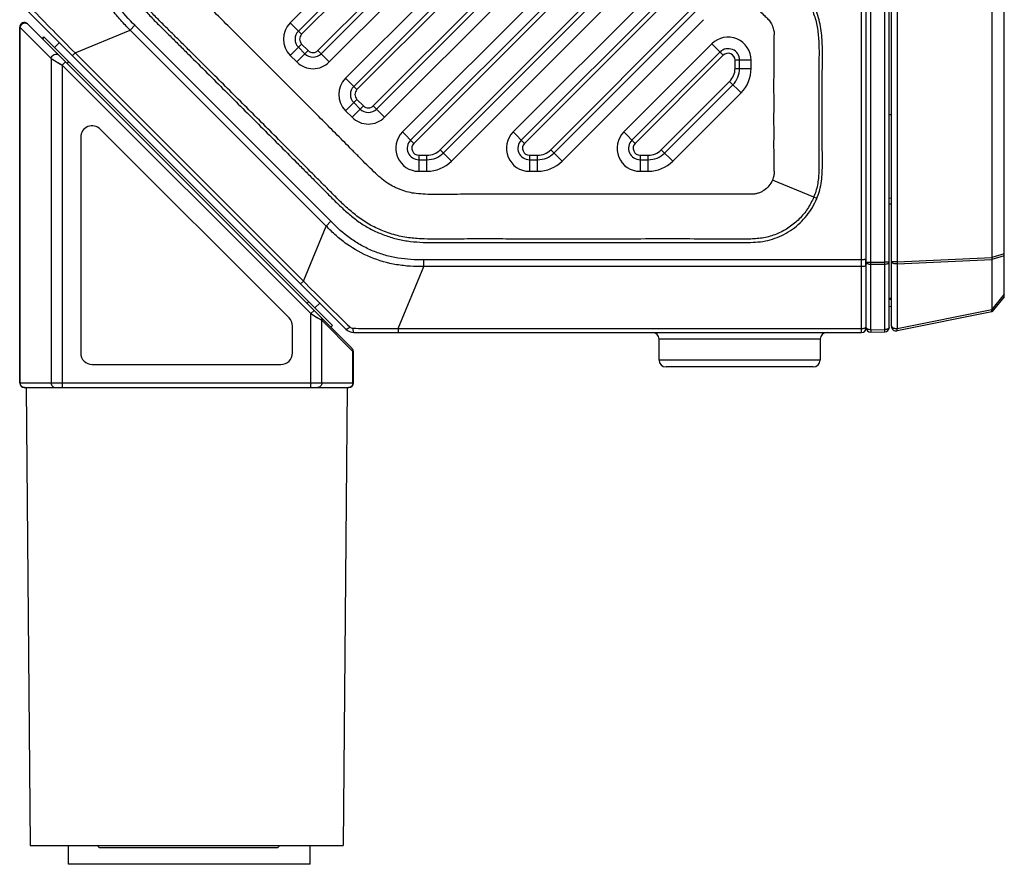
# Model space of a CAD drawing. Header units: millimetres. Extents: x 16 to 357, y 137 to 375.
# Tile 8 of 15: x 163 to 206, y 269 to 306. Entities that reach past the tile are written whole.
import ezdxf

# ---------------------------------------------------------------- set-up
doc = ezdxf.new("R2010")
doc.units = ezdxf.units.MM
doc.header["$LTSCALE"] = 16.335
doc.layers.add('00_COMPONENTS', color=7, linetype='CONTINUOUS')

msp = doc.modelspace()

# ---------------------------------------------------------------- linework, layer by layer
at = {"layer": '00_COMPONENTS', "color": 7}
for p, q in [((205.744, 294.101), (205.744, 348.001)), ((205.204, 346.294), (205.204, 295.808)), ((175.071, 305.645), (188.39, 318.965)), ((176.061, 304.655), (188.951, 317.546)), ((177.475, 303.24), (188.39, 314.157)), ((178.465, 302.251), (188.951, 312.738)), ((179.947, 300.904), (189.049, 310.007)), ((181.366, 300.344), (189.975, 308.954)), ((184.755, 300.904), (191.33, 307.48)), ((200.744, 292.772), (200.744, 307.137)), ((200.844, 292.815), (200.844, 307.137)), ((163.29, 306.536), (177.128, 292.697)), ((186.174, 300.344), (192.32, 306.49)), ((199.744, 292.751), (199.744, 306.723)), ((177.403, 291.858), (163.303, 305.958)), ((162.961, 290.358), (162.961, 305.816)), ((163.946, 305.314), (164.015, 305.387)), ((176.554, 292.847), (164.015, 305.387)), ((164.474, 304.928), (164.686, 305.14)), ((175.354, 304.655), (175.071, 304.938)), ((189.563, 300.904), (193.39, 304.732)), ((165.087, 304.314), (165.019, 304.243)), ((194.244, 304.019), (194.244, 304.378)), ((193.951, 303.312), (190.983, 300.344)), ((177.758, 302.251), (177.475, 302.533)), ((200.844, 302.007), (200.744, 302.006)), ((174.665, 293.181), (166.465, 301.381)), ((165.611, 301.028), (165.611, 291.658)), ((180.301, 300.051), (180.659, 300.051)), ((185.109, 300.051), (185.467, 300.051)), ((189.917, 300.051), (190.275, 300.051)), ((200.844, 298.121), (200.744, 298.121)), ((205.204, 295.72), (205.204, 293.552)), ((200.844, 294.021), (200.744, 294.021)), ((205.744, 294.101), (205.204, 293.443)), ((175.445, 293.815), (175.517, 293.885)), ((175.787, 293.614), (176, 293.826)), ((200.744, 293.673), (200.844, 293.687)), ((205.204, 293.443), (201.083, 292.619)), ((174.811, 291.658), (174.811, 292.828)), ((176.554, 292.847), (176.482, 292.779)), ((199.949, 292.664), (199.949, 292.556)), ((177.482, 292.551), (199.544, 292.551)), ((190.744, 291.351), (190.744, 292.251)), ((197.744, 292.251), (197.744, 291.351)), ((199.938, 292.556), (199.949, 292.556)), ((199.949, 292.556), (200.549, 292.572)), ((177.461, 290.358), (177.461, 291.716)), ((166.111, 291.158), (174.311, 291.158)), ((197.444, 291.051), (191.044, 291.051)), ((163.161, 290.158), (177.261, 290.158)), ((163.249, 290.158), (163.423, 270.258)), ((177.197, 290.158), (177.023, 270.258)), ((163.423, 270.258), (177.023, 270.258)), ((164.223, 270.258), (164.223, 270.245)), ((166.336, 270.245), (164.223, 270.245)), ((165.077, 269.445), (165.077, 270.245)), ((166.423, 270.158), (166.323, 270.258)), ((174.169, 270.158), (166.423, 270.158)), ((174.169, 270.158), (174.27, 270.258)), ((176.223, 270.245), (174.257, 270.245)), ((175.577, 269.445), (175.577, 270.245)), ((176.223, 270.258), (176.223, 270.245)), ((175.577, 269.445), (165.077, 269.445))]:
    msp.add_line(p, q, dxfattribs=at)
at = {"layer": '00_COMPONENTS', "color": 4}
for p, q in [((188.036, 319.319), (174.717, 305.998)), ((175.212, 305.503), (188.531, 318.824)), ((188.809, 317.688), (175.919, 304.796)), ((176.414, 304.301), (189.304, 317.193)), ((188.036, 314.51), (177.121, 303.594)), ((177.616, 303.099), (188.531, 314.015)), ((188.809, 312.879), (178.323, 302.392)), ((178.818, 301.897), (189.304, 312.384)), ((188.695, 310.361), (179.594, 301.258)), ((180.089, 300.763), (189.19, 309.866)), ((189.834, 309.095), (181.225, 300.485)), ((181.72, 299.99), (190.329, 308.6)), ((190.976, 307.833), (184.402, 301.258)), ((184.897, 300.763), (191.471, 307.338)), ((200.549, 292.572), (200.549, 307.137)), ((201.083, 307.137), (201.083, 295.613)), ((192.179, 306.631), (186.033, 300.485)), ((199.544, 292.551), (199.544, 306.723)), ((199.949, 292.664), (199.949, 306.723)), ((174.717, 305.998), (175.212, 305.503)), ((186.528, 299.99), (192.674, 306.136)), ((162.982, 305.803), (162.961, 305.816)), ((162.982, 290.358), (162.982, 305.803)), ((164.332, 304.453), (162.982, 305.803)), ((165.367, 304.694), (167.763, 305.686)), ((167.763, 305.686), (167.97, 305.893)), ((176.279, 297.17), (167.763, 305.686)), ((176.485, 297.377), (167.97, 305.893)), ((163.96, 305.3), (164.029, 305.372)), ((175.212, 305.079), (174.717, 304.584)), ((175.495, 304.796), (175.212, 305.079)), ((193.036, 305.085), (189.21, 301.258)), ((193.531, 304.59), (193.036, 305.085)), ((165.367, 304.694), (165.249, 304.576)), ((165.367, 304.694), (175.286, 294.774)), ((175, 304.301), (175.495, 304.796)), ((175.919, 304.796), (176.414, 304.301)), ((164.332, 304.453), (164.332, 290.358)), ((164.332, 304.453), (164.811, 304.166)), ((164.811, 304.166), (164.953, 304.308)), ((174.717, 304.584), (175, 304.301)), ((189.705, 300.763), (193.531, 304.59)), ((194.044, 304.019), (194.044, 304.378)), ((194.744, 304.378), (194.044, 304.378)), ((194.744, 304.019), (194.744, 304.378)), ((164.811, 304.166), (164.811, 290.158)), ((164.811, 304.166), (175.611, 293.366)), ((194.044, 304.019), (194.744, 304.019)), ((177.121, 303.594), (177.616, 303.099)), ((193.809, 303.454), (190.841, 300.485)), ((194.304, 302.959), (193.809, 303.454)), ((191.336, 299.99), (194.304, 302.959)), ((177.616, 302.675), (177.121, 302.18)), ((177.899, 302.392), (177.616, 302.675)), ((177.121, 302.18), (177.404, 301.897)), ((177.404, 301.897), (177.899, 302.392)), ((178.323, 302.392), (178.818, 301.897)), ((179.594, 301.258), (180.089, 300.763)), ((184.402, 301.258), (184.897, 300.763)), ((189.21, 301.258), (189.705, 300.763)), ((181.225, 300.485), (181.72, 299.99)), ((186.033, 300.485), (186.528, 299.99)), ((190.841, 300.485), (191.336, 299.99)), ((180.301, 300.251), (180.301, 299.551)), ((180.301, 300.251), (180.659, 300.251)), ((180.659, 299.551), (180.659, 300.251)), ((185.109, 300.251), (185.109, 299.551)), ((185.109, 300.251), (185.467, 300.251)), ((185.467, 299.551), (185.467, 300.251)), ((189.917, 300.251), (189.917, 299.551)), ((189.917, 300.251), (190.275, 300.251)), ((190.275, 299.551), (190.275, 300.251)), ((180.301, 299.551), (180.659, 299.551)), ((185.109, 299.551), (185.467, 299.551)), ((189.917, 299.551), (190.275, 299.551)), ((197.461, 298.426), (195.667, 299.167)), ((197.598, 298.37), (197.461, 298.426)), ((200.744, 298.383), (200.844, 298.397)), ((176.279, 297.17), (176.485, 297.377)), ((175.286, 294.774), (176.279, 297.17)), ((180.521, 295.413), (180.521, 295.705)), ((199.544, 295.705), (180.521, 295.705)), ((201.083, 295.613), (205.204, 295.808)), ((201.083, 295.526), (205.204, 295.72)), ((205.744, 295.962), (205.204, 295.806)), ((205.744, 295.877), (205.204, 295.721)), ((179.405, 292.717), (180.521, 295.413)), ((199.544, 295.413), (180.521, 295.413)), ((199.744, 295.598), (200.549, 295.598)), ((199.949, 295.511), (200.549, 295.518)), ((201.083, 295.613), (200.844, 295.613)), ((201.083, 295.526), (201.083, 292.727)), ((175.286, 294.774), (175.169, 294.657)), ((200.744, 293.975), (200.844, 293.989)), ((205.744, 294.206), (205.204, 293.548)), ((175.753, 293.508), (175.611, 293.366)), ((201.083, 292.727), (205.204, 293.552)), ((175.611, 290.158), (175.611, 293.366)), ((175.611, 293.366), (175.907, 293.189)), ((175.736, 293.291), (175.758, 293.278)), ((175.907, 293.189), (176.09, 293.079)), ((176.085, 293.082), (176.09, 293.079)), ((176.09, 290.358), (176.09, 293.079)), ((176.09, 293.079), (177.44, 291.729)), ((177.196, 292.893), (177.3, 292.79)), ((179.405, 292.717), (179.405, 292.551)), ((179.405, 292.717), (199.544, 292.717)), ((199.949, 292.664), (200.549, 292.671)), ((197.744, 292.251), (190.744, 292.251)), ((177.44, 290.358), (177.44, 291.729)), ((177.44, 291.729), (177.461, 291.716)), ((197.744, 291.351), (190.744, 291.351)), ((162.961, 290.358), (177.461, 290.358))]:
    msp.add_line(p, q, dxfattribs=at)
for points in [[(164.643, 304.267), (164.697, 304.235), (164.754, 304.201), (164.811, 304.166)], [(175.82, 293.241), (175.857, 293.219), (175.875, 293.208)], [(175.875, 293.208), (175.922, 293.179), (175.937, 293.171)], [(176.028, 293.116), (176.065, 293.094), (176.078, 293.086)]]:
    msp.add_lwpolyline(points, dxfattribs=at)
at = {"layer": '00_COMPONENTS', "color": 7}
for centre, radius, start, end in [((163.161, 305.816), 0.2, 45, 180), ((175.424, 305.291), 0.5, 135.0028, 225), ((175.707, 305.008), 0.5, 225, 315.0028), ((193.744, 304.378), 0.5, 0, 135.0028), ((193.244, 304.019), 1, 315.0028, 360), ((177.828, 302.887), 0.5, 135.0028, 225), ((178.111, 302.604), 0.5, 225, 315.0028), ((166.111, 301.028), 0.5, 45, 180), ((180.301, 300.551), 0.5, 135.0028, 270), ((185.109, 300.551), 0.5, 135.0028, 270), ((189.917, 300.551), 0.5, 135.0028, 270), ((180.659, 301.051), 1, 270, 315.0028), ((185.467, 301.051), 1, 270, 315.0028), ((190.275, 301.051), 1, 270, 315.0028), ((174.311, 292.828), 0.5, 360, 45), ((177.482, 293.051), 0.5, 224.9996, 270), ((199.544, 292.751), 0.2, 270, 360), ((199.944, 292.756), 0.2, 180, 268.5), ((200.544, 292.772), 0.2, 271.5, 360), ((201.044, 292.815), 0.2, 180, 281.3099), ((190.444, 292.251), 0.3, 0, 90), ((198.044, 292.251), 0.3, 90, 180), ((177.261, 291.716), 0.2, 360, 45), ((166.111, 291.658), 0.5, 180, 270), ((174.311, 291.658), 0.5, 270, 360), ((191.044, 291.351), 0.3, 180, 270), ((197.444, 291.351), 0.3, 270, 360), ((163.161, 290.358), 0.2, 180, 270), ((177.261, 290.358), 0.2, 270, 360)]:
    msp.add_arc(centre, radius, start, end, dxfattribs=at)
at = {"layer": '00_COMPONENTS', "color": 4}
for centre, radius, start, end in [((175.424, 305.291), 1, 135.0001, 224.9995), ((175.424, 305.291), 0.3, 135, 225), ((193.744, 304.378), 1, 359.999, 135.003), ((175.707, 305.008), 0.3, 225.0028, 315.0028), ((193.744, 304.378), 0.3, 0.0033, 135.0036), ((175.707, 305.008), 1, 224.9958, 315.0011), ((193.244, 304.019), 0.8, 315.0029, 360), ((193.244, 304.019), 1.5, 315.0028, 360), ((177.828, 302.887), 1, 135.0001, 224.9995), ((177.828, 302.887), 0.3, 135, 225), ((178.111, 302.604), 0.3, 225.0028, 315.0028), ((178.111, 302.604), 1, 224.9958, 315.0011), ((180.301, 300.551), 1, 135.0029, 270.0002), ((185.109, 300.551), 1, 135.0018, 270.0002), ((189.917, 300.551), 1, 135.0019, 270.0002), ((180.301, 300.551), 0.3, 135.0005, 270.0007), ((185.109, 300.551), 0.3, 135.0005, 270.0007), ((189.917, 300.551), 0.3, 135.0005, 270.0007), ((180.659, 301.051), 0.8, 270, 315.0028), ((185.467, 301.051), 0.8, 270, 315.0028), ((190.275, 301.051), 0.8, 270, 315.0028), ((180.659, 301.051), 1.5, 270.0001, 315), ((185.467, 301.051), 1.5, 270, 315), ((190.275, 301.051), 1.5, 270.0001, 315), ((197.98, 295.586), 1.754, 2.7026, 4.8439), ((198.013, 295.587), 1.721, 359.4599, 2.7042), ((198.046, 295.587), 1.688, 355.0808, 355.7448), ((198.045, 295.587), 1.689, 355.7447, 356.1797), ((198.041, 295.587), 1.693, 356.1807, 358.3659), ((198.032, 295.587), 1.702, 358.3654, 359.4547), ((177.447, 292.94), 0.21, 225.5552, 269.4846), ((177.269, 291.75), 0.171, 33.5896, 44.9584), ((177.249, 291.745), 0.192, 355.2777, 0.5443), ((163.181, 290.353), 0.198, 216.2915, 223.7438), ((177.241, 290.353), 0.198, 316.2562, 323.7085), ((177.231, 290.358), 0.21, 345.6377, 359.9394)]:
    msp.add_arc(centre, radius, start, end, dxfattribs=at)
for points, knots in [([(167.053, 321.051), (167.053, 320.319), (167.053, 319.22), (167.054, 317.756), (167.054, 316.657), (167.055, 315.559), (167.056, 314.46), (167.055, 313.362), (167.053, 312.447), (167.051, 311.714), (167.048, 310.982), (167.038, 310.25), (167.075, 309.518), (167.143, 308.972), (167.259, 308.528), (167.382, 308.183), (167.521, 307.844), (167.685, 307.515), (167.877, 307.204), (168.09, 306.906), (168.385, 306.555), (168.761, 306.155), (169.151, 305.767), (169.541, 305.381), (169.931, 304.994), (170.45, 304.478), (171.099, 303.832), (171.877, 303.056), (172.654, 302.28), (173.43, 301.503), (174.206, 300.726), (174.852, 300.077), (175.368, 299.558), (175.756, 299.168), (176.143, 298.779), (176.528, 298.387), (176.92, 298.002), (177.328, 297.634), (177.762, 297.297), (178.238, 297.019), (178.741, 296.797), (179.175, 296.65), (179.532, 296.566), (179.893, 296.506), (180.35, 296.466), (180.899, 296.451), (181.357, 296.455), (181.723, 296.459), (182.089, 296.461), (182.73, 296.463), (183.645, 296.463), (184.377, 296.461), (184.744, 296.461)], [0, 0, 0, 0, 0.0625, 0.093751, 0.125001, 0.156251, 0.187501, 0.218751, 0.250002, 0.265627, 0.281252, 0.312501, 0.328126, 0.343749, 0.359371, 0.367185, 0.375, 0.390623, 0.398437, 0.406251, 0.421876, 0.437501, 0.453126, 0.468751, 0.484376, 0.500001, 0.531252, 0.562502, 0.593752, 0.625002, 0.656252, 0.687503, 0.703128, 0.718753, 0.734378, 0.750003, 0.765628, 0.781253, 0.796877, 0.812499, 0.828123, 0.843746, 0.85156, 0.859374, 0.874999, 0.890624, 0.906249, 0.914062, 0.921874, 0.9375, 0.96875, 1, 1, 1, 1]), ([(184.744, 296.609), (184.396, 296.609), (183.701, 296.61), (182.833, 296.611), (182.14, 296.609), (181.619, 296.607), (181.084, 296.6), (180.522, 296.606), (179.92, 296.646), (179.286, 296.761), (178.66, 296.985), (178.066, 297.273), (177.548, 297.639), (177.101, 298.035), (176.698, 298.427), (176.322, 298.809), (175.953, 299.179), (175.464, 299.672), (174.851, 300.288), (174.115, 301.027), (173.379, 301.765), (172.642, 302.502), (171.904, 303.238), (171.166, 303.974), (170.55, 304.587), (170.057, 305.077), (169.688, 305.445), (169.315, 305.814), (168.93, 306.194), (168.535, 306.608), (168.14, 307.071), (167.791, 307.608), (167.521, 308.208), (167.317, 308.836), (167.225, 309.465), (167.195, 310.056), (167.191, 310.611), (167.197, 311.143), (167.198, 311.666), (167.2, 312.187), (167.202, 312.881), (167.203, 313.749), (167.204, 314.792), (167.203, 315.834), (167.202, 317.225), (167.201, 318.964), (167.201, 320.355), (167.201, 321.051)], [0, 0, 0, 0, 0.029885, 0.059707, 0.074575, 0.089403, 0.104538, 0.12049, 0.13773, 0.156318, 0.175655, 0.194694, 0.212826, 0.229951, 0.245972, 0.261131, 0.275992, 0.290905, 0.320804, 0.350648, 0.380499, 0.410361, 0.440214, 0.470069, 0.499926, 0.514851, 0.529778, 0.544717, 0.559937, 0.57625, 0.593899, 0.612148, 0.63103, 0.650318, 0.66867, 0.68547, 0.701168, 0.716292, 0.731225, 0.746119, 0.761018, 0.790877, 0.820719, 0.850585, 0.880462, 0.940232, 1, 1, 1, 1]), ([(180.579, 298.554), (180.45, 298.559), (180.205, 298.575), (179.855, 298.632), (179.588, 298.719), (179.385, 298.8), (179.181, 298.893), (178.926, 299.039), (178.636, 299.269), (178.342, 299.538), (178.038, 299.836), (177.725, 300.151), (177.299, 300.584), (176.762, 301.122), (176.119, 301.77), (175.26, 302.631), (174.4, 303.492), (173.539, 304.352), (172.893, 304.997), (172.247, 305.641), (171.6, 306.284), (171.061, 306.821), (170.631, 307.246), (170.32, 307.555), (170.033, 307.854), (169.778, 308.142), (169.565, 308.435), (169.411, 308.743), (169.287, 309.055), (169.198, 309.384), (169.157, 309.747), (169.139, 310.146), (169.135, 310.574), (169.141, 311.171), (169.143, 311.93), (169.146, 312.842), (169.147, 313.756), (169.147, 314.668), (169.147, 315.885), (169.146, 317.404), (169.145, 319.228), (169.145, 320.443), (169.145, 321.051)], [0, 0, 0, 0, 0.013953, 0.026531, 0.038351, 0.044255, 0.050236, 0.062609, 0.075901, 0.090298, 0.105739, 0.121942, 0.138479, 0.171438, 0.204354, 0.23731, 0.303196, 0.336141, 0.369092, 0.402029, 0.434977, 0.467926, 0.484366, 0.500445, 0.51549, 0.529218, 0.542086, 0.554537, 0.566482, 0.578335, 0.591383, 0.605947, 0.621544, 0.637736, 0.670677, 0.703674, 0.736615, 0.769574, 0.802512, 0.868353, 0.934172, 1, 1, 1, 1]), ([(192.685, 321.051), (192.685, 320.548), (192.685, 319.794), (192.685, 318.789), (192.685, 318.036), (192.685, 317.283), (192.686, 316.528), (192.686, 315.773), (192.685, 315.014), (192.685, 314.381), (192.685, 313.872), (192.684, 313.489), (192.684, 313.105), (192.684, 312.785), (192.683, 312.528), (192.683, 312.345), (192.684, 312.185), (192.687, 312.058), (192.699, 311.956), (192.721, 311.863), (192.749, 311.768), (192.789, 311.675), (192.837, 311.589), (192.913, 311.472), (193.07, 311.311), (193.295, 311.087), (193.555, 310.828), (193.818, 310.566), (194.08, 310.304), (194.34, 310.043), (194.684, 309.699), (195.11, 309.273), (195.615, 308.77), (196.034, 308.355), (196.402, 307.995), (196.662, 307.715), (196.896, 307.434), (197.074, 307.19), (197.225, 306.932), (197.351, 306.666), (197.461, 306.394), (197.553, 306.113), (197.619, 305.82), (197.658, 305.522), (197.679, 305.237), (197.69, 304.987), (197.693, 304.776), (197.692, 304.533), (197.69, 304.241), (197.687, 303.768), (197.685, 303.168), (197.684, 302.442), (197.684, 301.713), (197.686, 301.106), (197.687, 300.625), (197.689, 300.328), (197.69, 300.092), (197.691, 299.914), (197.691, 299.72), (197.684, 299.495), (197.667, 299.235), (197.631, 298.957), (197.56, 298.685), (197.496, 298.511), (197.461, 298.426)], [0, 0, 0, 0, 0.061561, 0.092294, 0.123011, 0.153738, 0.184504, 0.215335, 0.24626, 0.277308, 0.292888, 0.308509, 0.324176, 0.339892, 0.34777, 0.355547, 0.362372, 0.367304, 0.371027, 0.374917, 0.379047, 0.383147, 0.387266, 0.391073, 0.400197, 0.414694, 0.429922, 0.445099, 0.460214, 0.475255, 0.49021, 0.519815, 0.548934, 0.577474, 0.592009, 0.611883, 0.624262, 0.63676, 0.648785, 0.660761, 0.672761, 0.684721, 0.696871, 0.709464, 0.721527, 0.731813, 0.740105, 0.747339, 0.761516, 0.775911, 0.80521, 0.834936, 0.86479, 0.894471, 0.909153, 0.92368, 0.930873, 0.938016, 0.945506, 0.954536, 0.965631, 0.977409, 0.988753, 1, 1, 1, 1]), ([(197.598, 298.37), (197.647, 298.49), (197.736, 298.736), (197.808, 299.119), (197.835, 299.506), (197.84, 299.892), (197.837, 300.277), (197.835, 300.788), (197.833, 301.427), (197.832, 302.194), (197.833, 302.961), (197.835, 303.601), (197.837, 304.112), (197.84, 304.496), (197.843, 304.881), (197.822, 305.395), (197.766, 305.912), (197.615, 306.408), (197.469, 306.768), (197.295, 307.116), (197.081, 307.441), (196.835, 307.741), (196.577, 308.028), (196.304, 308.3), (196.03, 308.568), (195.757, 308.838), (195.394, 309.199), (194.942, 309.65), (194.4, 310.193), (193.993, 310.6), (193.722, 310.871), (193.586, 311.007), (193.45, 311.142), (193.314, 311.277), (193.201, 311.39), (193.112, 311.48), (193.048, 311.548), (192.992, 311.62), (192.93, 311.723), (192.87, 311.862), (192.832, 312.043), (192.832, 312.23), (192.831, 312.42), (192.832, 312.676), (192.832, 312.995), (192.832, 313.379), (192.833, 313.762), (192.833, 314.146), (192.833, 314.53), (192.834, 315.041), (192.834, 315.681), (192.834, 316.448), (192.834, 317.215), (192.834, 317.982), (192.833, 318.749), (192.833, 319.772), (192.833, 320.539), (192.833, 321.051)], [0, 0, 0, 0, 0.015846, 0.031731, 0.047502, 0.063213, 0.078831, 0.094446, 0.125674, 0.156903, 0.188131, 0.219357, 0.234961, 0.250583, 0.26625, 0.281955, 0.313494, 0.329322, 0.345096, 0.360911, 0.376748, 0.392508, 0.408219, 0.423909, 0.43952, 0.455127, 0.470744, 0.501971, 0.533202, 0.564436, 0.572244, 0.580055, 0.58787, 0.595673, 0.603464, 0.607356, 0.611137, 0.614783, 0.618506, 0.625849, 0.633216, 0.64085, 0.648638, 0.656444, 0.672061, 0.687677, 0.703293, 0.71891, 0.734526, 0.750142, 0.781375, 0.812607, 0.84384, 0.875072, 0.906304, 0.937536, 1, 1, 1, 1]), ([(190.744, 312.137), (190.749, 312.003), (190.762, 311.798), (190.803, 311.527), (190.851, 311.326), (190.915, 311.131), (190.991, 310.941), (191.077, 310.756), (191.211, 310.514), (191.413, 310.244), (191.629, 310.006), (191.787, 309.843), (191.923, 309.707), (192.154, 309.48), (192.483, 309.153), (193.012, 308.626), (193.682, 307.956), (194.289, 307.349), (194.7, 306.938), (194.909, 306.73), (195.117, 306.523), (195.305, 306.335), (195.449, 306.19), (195.544, 306.087), (195.599, 305.996), (195.643, 305.921), (195.673, 305.854), (195.697, 305.784), (195.719, 305.701), (195.742, 305.595), (195.743, 305.522), (195.744, 305.48)], [0, 0, 0, 0, 0.047045, 0.071846, 0.095886, 0.119712, 0.143605, 0.167486, 0.191346, 0.240503, 0.285407, 0.303722, 0.320373, 0.352693, 0.417527, 0.482741, 0.614756, 0.749634, 0.783905, 0.818425, 0.853207, 0.886823, 0.91183, 0.924909, 0.93581, 0.948845, 0.955306, 0.961785, 0.974696, 0.985217, 1, 1, 1, 1]), ([(167.763, 305.686), (167.621, 305.823), (167.346, 306.107), (166.852, 306.724), (166.368, 307.594), (166.096, 308.551), (166.009, 309.336), (166.002, 309.732), (166.006, 309.929)], [0, 0, 0, 0, 0.125079, 0.25017, 0.5, 0.749829, 0.874921, 1, 1, 1, 1]), ([(167.97, 305.893), (167.697, 306.15), (167.321, 306.576), (166.917, 307.211), (166.671, 307.719), (166.485, 308.253), (166.322, 308.987), (166.287, 309.554), (166.298, 309.929)], [0, 0, 0, 0, 0.249846, 0.374915, 0.5, 0.625085, 0.750154, 1, 1, 1, 1]), ([(163.464, 306.625), (163.779, 306.304), (164.413, 305.66), (165.046, 305.015), (165.367, 304.694)], [0, 0, 0, 0, 0.497737, 1, 1, 1, 1]), ([(163.048, 305.938), (163.066, 305.955), (163.109, 305.984), (163.16, 305.995), (163.184, 305.996)], [0, 0, 0, 0, 0.50542, 1, 1, 1, 1]), ([(163.184, 305.996), (163.209, 305.996), (163.257, 305.988), (163.299, 305.962), (163.315, 305.945)], [0, 0, 0, 0, 0.506024, 1, 1, 1, 1]), ([(162.982, 305.803), (162.983, 305.808), (162.985, 305.828), (162.991, 305.848), (162.996, 305.862)], [0, 0, 0, 0, 0.246914, 1, 1, 1, 1]), ([(195.744, 299.551), (195.742, 299.674), (195.741, 299.922), (195.737, 300.292), (195.736, 300.663), (195.737, 301.157), (195.736, 301.774), (195.737, 302.515), (195.736, 303.257), (195.737, 303.998), (195.737, 304.615), (195.741, 305.109), (195.743, 305.356), (195.744, 305.48)], [0, 0, 0, 0, 0.0625, 0.125, 0.1875, 0.25, 0.375, 0.5, 0.625, 0.75, 0.875, 0.9375, 1, 1, 1, 1]), ([(164.332, 304.453), (164.335, 304.491), (164.364, 304.565), (164.456, 304.639), (164.553, 304.652), (164.623, 304.629), (164.653, 304.607), (164.665, 304.595)], [0, 0, 0, 0, 0.253289, 0.510016, 0.758721, 0.880284, 1, 1, 1, 1]), ([(195.744, 299.551), (195.743, 299.514), (195.741, 299.448), (195.725, 299.352), (195.701, 299.26), (195.68, 299.198), (195.667, 299.167)], [0, 0, 0, 0, 0.281854, 0.498541, 0.744391, 1, 1, 1, 1]), ([(195.667, 299.167), (195.63, 299.077), (195.528, 298.907), (195.344, 298.741), (195.173, 298.643), (195.057, 298.599), (194.964, 298.575), (194.868, 298.555), (194.795, 298.552), (194.744, 298.551)], [0, 0, 0, 0, 0.248716, 0.498855, 0.622995, 0.750396, 0.813298, 0.869707, 1, 1, 1, 1]), ([(184.744, 298.55), (184.393, 298.551), (183.692, 298.552), (182.816, 298.552), (182.112, 298.551), (181.588, 298.547), (181.076, 298.541), (180.741, 298.545), (180.579, 298.552)], [0, 0, 0, 0, 0.252155, 0.504914, 0.631637, 0.758637, 0.882895, 1, 1, 1, 1]), ([(194.744, 298.551), (194.639, 298.55), (194.431, 298.551), (194.119, 298.553), (193.806, 298.556), (193.546, 298.555), (193.337, 298.555), (193.181, 298.555), (193.025, 298.555), (192.869, 298.558), (192.712, 298.559), (192.556, 298.556), (192.4, 298.555), (192.191, 298.556), (191.931, 298.554), (191.671, 298.56), (191.462, 298.557), (191.254, 298.555), (190.994, 298.556), (190.681, 298.556), (190.369, 298.556), (190.056, 298.555), (189.744, 298.556), (189.431, 298.556), (189.119, 298.552), (188.806, 298.557), (188.494, 298.555), (188.181, 298.557), (187.921, 298.553), (187.712, 298.553), (187.556, 298.554), (187.4, 298.556), (187.191, 298.556), (186.931, 298.555), (186.619, 298.556), (186.306, 298.553), (185.889, 298.555), (185.369, 298.553), (184.952, 298.552), (184.744, 298.551)], [0, 0, 0, 0, 0.03125, 0.0625, 0.09375, 0.125, 0.140625, 0.15625, 0.171875, 0.1875, 0.203124, 0.21875, 0.234375, 0.25, 0.28125, 0.312499, 0.328125, 0.34375, 0.375, 0.40625, 0.4375, 0.46875, 0.5, 0.53125, 0.5625, 0.59375, 0.625, 0.65625, 0.6875, 0.703125, 0.71875, 0.734375, 0.75, 0.78125, 0.8125, 0.84375, 0.875, 0.9375, 1, 1, 1, 1]), ([(197.461, 298.426), (197.389, 298.251), (197.21, 297.914), (196.85, 297.472), (196.412, 297.105), (195.994, 296.878), (195.64, 296.744), (195.363, 296.669), (195.08, 296.629), (194.811, 296.611), (194.574, 296.603), (194.368, 296.604), (194.177, 296.605), (193.925, 296.606), (193.61, 296.607), (193.103, 296.608), (192.208, 296.61), (190.923, 296.61), (189.376, 296.609), (187.829, 296.609), (186.285, 296.609), (185.257, 296.609), (184.744, 296.609)], [0, 0, 0, 0, 0.042211, 0.084323, 0.126444, 0.168646, 0.189614, 0.210684, 0.232495, 0.253338, 0.270693, 0.285312, 0.299271, 0.313261, 0.341346, 0.369559, 0.426316, 0.540806, 0.655927, 0.7709, 0.8855, 1, 1, 1, 1]), ([(184.744, 296.461), (185.309, 296.461), (186.441, 296.461), (187.856, 296.461), (188.988, 296.461), (189.837, 296.461), (190.686, 296.462), (191.535, 296.462), (192.384, 296.462), (193.233, 296.46), (193.94, 296.459), (194.507, 296.453), (194.935, 296.466), (195.363, 296.511), (195.78, 296.63), (196.175, 296.803), (196.545, 297.028), (196.878, 297.303), (197.267, 297.728), (197.489, 298.105), (197.598, 298.37)], [0, 0, 0, 0, 0.124509, 0.24902, 0.311277, 0.373533, 0.435787, 0.49804, 0.560292, 0.622542, 0.684792, 0.715959, 0.747304, 0.778847, 0.810498, 0.842081, 0.873688, 0.905294, 0.936913, 1, 1, 1, 1]), ([(180.521, 295.705), (180.146, 295.694), (179.58, 295.73), (178.845, 295.893), (178.312, 296.078), (177.803, 296.324), (177.169, 296.728), (176.743, 297.104), (176.485, 297.377)], [0, 0, 0, 0, 0.249846, 0.374915, 0.5, 0.625085, 0.750154, 1, 1, 1, 1]), ([(180.521, 295.413), (180.324, 295.41), (179.929, 295.416), (179.143, 295.503), (178.186, 295.775), (177.317, 296.26), (176.7, 296.753), (176.416, 297.028), (176.279, 297.17)], [0, 0, 0, 0, 0.125079, 0.25017, 0.5, 0.749829, 0.874921, 1, 1, 1, 1]), ([(199.654, 295.713), (199.646, 295.712), (199.609, 295.707), (199.572, 295.705), (199.544, 295.705)], [0, 0, 0, 0, 0.23206, 1, 1, 1, 1]), ([(199.728, 295.734), (199.718, 295.729), (199.694, 295.72), (199.669, 295.715), (199.654, 295.713)], [0, 0, 0, 0, 0.425119, 1, 1, 1, 1]), ([(199.728, 295.734), (199.73, 295.735), (199.737, 295.739), (199.744, 295.747), (199.744, 295.752)], [0, 0, 0, 0, 0.328741, 1, 1, 1, 1]), ([(199.654, 295.421), (199.646, 295.42), (199.609, 295.415), (199.572, 295.413), (199.544, 295.413)], [0, 0, 0, 0, 0.23206, 1, 1, 1, 1]), ([(199.728, 295.442), (199.718, 295.437), (199.694, 295.429), (199.669, 295.424), (199.654, 295.421)], [0, 0, 0, 0, 0.425119, 1, 1, 1, 1]), ([(199.728, 295.442), (199.73, 295.443), (199.737, 295.448), (199.744, 295.455), (199.744, 295.46)], [0, 0, 0, 0, 0.332394, 1, 1, 1, 1]), ([(199.744, 295.601), (199.744, 295.593), (199.75, 295.573), (199.779, 295.547), (199.808, 295.534), (199.824, 295.529)], [0, 0, 0, 0, 0.187235, 0.536133, 1, 1, 1, 1]), ([(199.824, 295.529), (199.834, 295.526), (199.874, 295.515), (199.917, 295.511), (199.949, 295.511)], [0, 0, 0, 0, 0.232267, 1, 1, 1, 1]), ([(200.549, 295.518), (200.574, 295.518), (200.621, 295.523), (200.676, 295.538), (200.71, 295.556), (200.733, 295.573), (200.744, 295.592), (200.744, 295.603)], [0, 0, 0, 0, 0.333114, 0.624718, 0.745705, 0.847564, 1, 1, 1, 1]), ([(200.744, 295.603), (200.744, 295.603), (200.742, 295.602), (200.737, 295.601), (200.726, 295.6), (200.709, 295.599), (200.685, 295.599), (200.656, 295.598), (200.61, 295.598), (200.574, 295.598), (200.549, 295.598)], [0, 0, 0, 0, 0.00664, 0.021349, 0.077984, 0.16969, 0.293184, 0.443951, 0.616333, 1, 1, 1, 1]), ([(201.083, 295.526), (201.054, 295.523), (201.01, 295.523), (200.954, 295.533), (200.899, 295.548), (200.844, 295.58), (200.844, 295.613)], [0, 0, 0, 0, 0.326117, 0.482154, 0.62537, 1, 1, 1, 1]), ([(201.083, 295.613), (201.083, 295.606), (201.084, 295.577), (201.084, 295.547), (201.083, 295.526)], [0, 0, 0, 0, 0.258336, 1, 1, 1, 1]), ([(175.286, 294.774), (175.604, 294.457), (176.241, 293.831), (176.878, 293.204), (177.196, 292.893)], [0, 0, 0, 0, 0.502208, 1, 1, 1, 1]), ([(176.04, 293.22), (176.058, 293.202), (176.086, 293.157), (176.092, 293.105), (176.09, 293.079)], [0, 0, 0, 0, 0.493568, 1, 1, 1, 1]), ([(177.128, 292.697), (177.134, 292.692), (177.15, 292.693), (177.169, 292.7), (177.2, 292.715), (177.244, 292.745), (177.28, 292.774), (177.3, 292.79)], [0, 0, 0, 0, 0.108701, 0.198492, 0.314335, 0.618737, 1, 1, 1, 1]), ([(177.482, 292.551), (177.48, 292.551), (177.475, 292.555), (177.466, 292.571), (177.458, 292.606), (177.45, 292.662), (177.446, 292.706), (177.445, 292.73)], [0, 0, 0, 0, 0.035416, 0.093969, 0.296423, 0.606519, 1, 1, 1, 1]), ([(177.445, 292.73), (177.608, 292.729), (178.261, 292.724), (178.914, 292.717), (179.405, 292.717)], [0, 0, 0, 0, 0.249, 1, 1, 1, 1]), ([(199.544, 292.717), (199.567, 292.717), (199.612, 292.72), (199.672, 292.736), (199.718, 292.758), (199.738, 292.783), (199.742, 292.795)], [0, 0, 0, 0, 0.31697, 0.602269, 0.831407, 1, 1, 1, 1]), ([(199.949, 292.667), (199.923, 292.667), (199.884, 292.669), (199.836, 292.68), (199.788, 292.697), (199.744, 292.727), (199.744, 292.756)], [0, 0, 0, 0, 0.332105, 0.486433, 0.626647, 1, 1, 1, 1]), ([(200.744, 292.772), (200.744, 292.765), (200.741, 292.751), (200.729, 292.731), (200.711, 292.713), (200.676, 292.693), (200.621, 292.676), (200.574, 292.671), (200.549, 292.671)], [0, 0, 0, 0, 0.089139, 0.182136, 0.28634, 0.404989, 0.683825, 1, 1, 1, 1]), ([(200.844, 292.815), (200.844, 292.781), (200.899, 292.749), (200.954, 292.734), (201.01, 292.725), (201.054, 292.725), (201.083, 292.727)], [0, 0, 0, 0, 0.374631, 0.517922, 0.673881, 1, 1, 1, 1]), ([(201.083, 292.619), (201.086, 292.619), (201.089, 292.633), (201.09, 292.653), (201.088, 292.687), (201.085, 292.713), (201.083, 292.727)], [0, 0, 0, 0, 0.088333, 0.289565, 0.600191, 1, 1, 1, 1]), ([(177.411, 291.844), (177.421, 291.83), (177.436, 291.798), (177.441, 291.764), (177.441, 291.746)], [0, 0, 0, 0, 0.495238, 1, 1, 1, 1]), ([(163.022, 290.236), (163.009, 290.253), (162.989, 290.292), (162.982, 290.336), (162.982, 290.358)], [0, 0, 0, 0, 0.498205, 1, 1, 1, 1]), ([(163.174, 290.158), (163.149, 290.158), (163.098, 290.168), (163.056, 290.198), (163.038, 290.216)], [0, 0, 0, 0, 0.497002, 1, 1, 1, 1]), ([(164.332, 290.358), (164.332, 290.332), (164.342, 290.279), (164.384, 290.213), (164.448, 290.168), (164.499, 290.158), (164.524, 290.158)], [0, 0, 0, 0, 0.254954, 0.507035, 0.754995, 1, 1, 1, 1]), ([(176.09, 290.358), (176.09, 290.332), (176.08, 290.279), (176.038, 290.213), (175.974, 290.168), (175.924, 290.158), (175.899, 290.158)], [0, 0, 0, 0, 0.254954, 0.507035, 0.754995, 1, 1, 1, 1]), ([(177.384, 290.216), (177.367, 290.198), (177.324, 290.168), (177.274, 290.158), (177.249, 290.158)], [0, 0, 0, 0, 0.502998, 1, 1, 1, 1])]:
    msp.add_open_spline(points, degree=3, knots=knots, dxfattribs=at)
for points in [[(162.996, 305.862), (163.008, 305.89), (163.026, 305.917), (163.048, 305.938)], [(199.742, 292.795), (199.743, 292.798), (199.744, 292.802), (199.744, 292.806)], [(177.434, 290.306), (177.427, 290.281), (177.416, 290.257), (177.401, 290.236)]]:
    msp.add_open_spline(points, degree=3, dxfattribs=at)
at = {"layer": '00_COMPONENTS', "color": 7}
for points, knots in [([(205.204, 295.808), (205.204, 295.8), (205.205, 295.771), (205.204, 295.742), (205.204, 295.72)], [0, 0, 0, 0, 0.258574, 1, 1, 1, 1]), ([(205.204, 293.443), (205.205, 293.446), (205.206, 293.455), (205.207, 293.477), (205.205, 293.51), (205.204, 293.537), (205.204, 293.551)], [0, 0, 0, 0, 0.072031, 0.274355, 0.591221, 1, 1, 1, 1])]:
    msp.add_open_spline(points, degree=3, knots=knots, dxfattribs=at)

doc.saveas('drawing.dxf')
